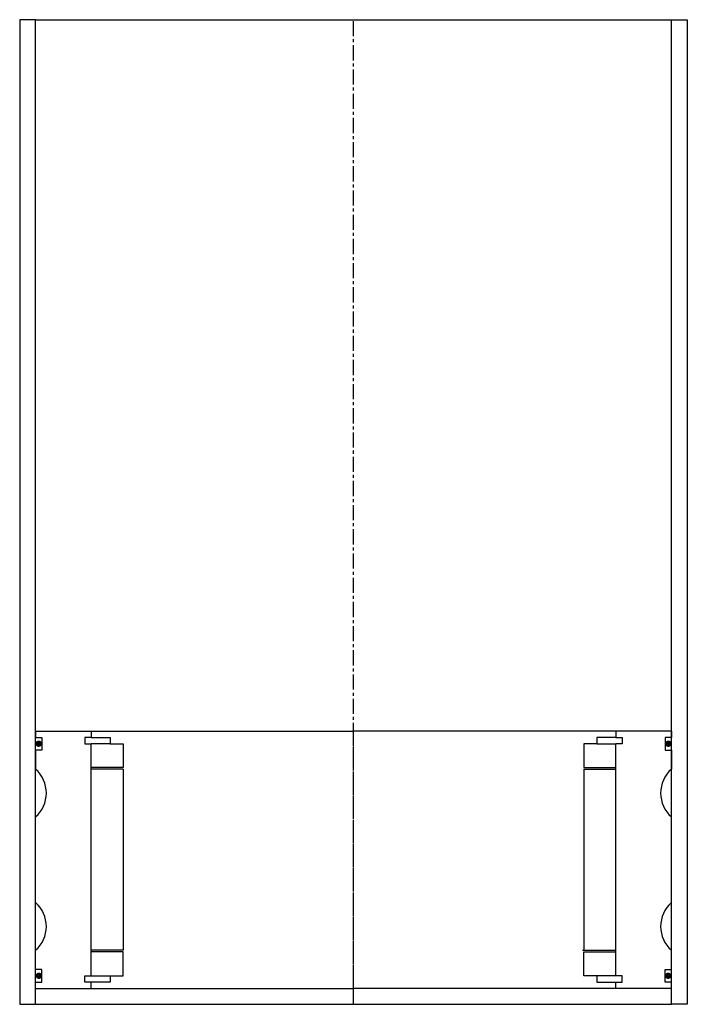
# Model space of a CAD drawing. Extents: x 62 to 272, y -30 to 280.
import ezdxf

# ---------------------------------------------------------------- set-up
doc = ezdxf.new("R2010")
doc.units = 0
doc.header["$LTSCALE"] = 0.15
doc.linetypes.add('CENTER', pattern=[50.8, 31.75, -6.35, 6.35, -6.35])
doc.layers.get('0').update_dxf_attribs({"linetype": 'CONTINUOUS'})
doc.layers.add('CENTER', color=9, linetype='CENTER')

msp = doc.modelspace()

# ---------------------------------------------------------------- linework, layer by layer
for p, q in [((66.81, 280.46), (61.81, 280.46)), ((61.81, 280.46), (61.81, -29.54)), ((66.81, -29.54), (66.81, 280.46)), ((66.81, 280.46), (266.81, 280.46)), ((266.81, -29.54), (266.81, 280.46)), ((266.81, 280.46), (271.81, 280.46)), ((271.81, 280.46), (271.81, -29.54)), ((66.81, 56.46), (84.31, 56.46)), ((66.81, 56.46), (66.81, 54.46)), ((84.31, 56.46), (166.81, 56.46)), ((84.31, 56.46), (84.31, 54.46)), ((249.31, 56.46), (166.81, 56.46)), ((249.31, 56.46), (249.31, 54.46)), ((266.81, 56.46), (249.31, 56.46)), ((266.81, 56.46), (266.81, 54.46)), ((66.81, 54.46), (68.81, 54.46)), ((68.81, 54.46), (68.81, 50.46)), ((84.31, 54.46), (82.31, 54.46)), ((82.31, 54.46), (82.31, 52.46)), ((84.31, 54.46), (90.31, 54.46)), ((90.31, 54.46), (90.31, 52.46)), ((249.31, 54.46), (243.31, 54.46)), ((243.31, 54.46), (243.31, 52.46)), ((249.31, 54.46), (251.31, 54.46)), ((251.31, 54.46), (251.31, 52.46)), ((266.81, 54.46), (264.81, 54.46)), ((264.81, 54.46), (264.81, 50.46)), ((68.81, 50.46), (66.81, 50.46)), ((66.81, 50.46), (66.81, 44.46)), ((82.31, 52.46), (84.31, 52.46)), ((84.31, -20.54), (84.31, 52.46)), ((90.31, 52.46), (84.31, 52.46)), ((90.31, 52.46), (94.31, 52.46)), ((94.31, 52.46), (94.31, 44.96)), ((243.31, 52.46), (239.31, 52.46)), ((239.31, 52.46), (239.31, 44.96)), ((243.31, 52.46), (249.31, 52.46)), ((251.31, 52.46), (249.31, 52.46)), ((249.31, -20.54), (249.31, 52.46)), ((264.81, 50.46), (266.81, 50.46)), ((266.81, 50.46), (266.81, 44.46)), ((94.31, 44.96), (84.31, 44.96)), ((94.31, 44.46), (84.31, 44.46)), ((94.31, 44.46), (94.31, -12.54)), ((239.31, 44.96), (249.31, 44.96)), ((239.31, 44.46), (239.31, -12.54)), ((239.31, 44.46), (249.31, 44.46)), ((66.81, 2.46), (66.81, 29.46)), ((266.81, 2.46), (266.81, 29.46)), ((66.81, -18.54), (66.81, -12.54)), ((94.31, -12.54), (84.31, -12.54)), ((94.31, -13.04), (84.31, -13.04)), ((94.31, -20.54), (94.31, -13.04)), ((238.81, -12.54), (249.31, -12.54)), ((239.31, -20.54), (239.31, -13.04)), ((239.31, -13.04), (249.31, -13.04)), ((266.81, -18.54), (266.81, -12.54)), ((68.81, -18.54), (66.81, -18.54)), ((68.81, -22.54), (68.81, -18.54)), ((264.81, -22.54), (264.81, -18.54)), ((264.81, -18.54), (266.81, -18.54)), ((82.31, -22.54), (82.31, -20.54)), ((82.31, -20.54), (84.31, -20.54)), ((84.31, -20.54), (90.31, -20.54)), ((90.31, -20.54), (90.31, -22.54)), ((90.31, -20.54), (94.31, -20.54)), ((243.31, -20.54), (239.31, -20.54)), ((249.31, -20.54), (243.31, -20.54)), ((243.31, -20.54), (243.31, -22.54)), ((251.31, -20.54), (249.31, -20.54)), ((251.31, -22.54), (251.31, -20.54)), ((66.81, -24.54), (66.81, -22.54)), ((66.81, -22.54), (68.81, -22.54)), ((66.81, -24.54), (84.31, -24.54)), ((84.31, -22.54), (82.31, -22.54)), ((84.31, -24.54), (84.31, -22.54)), ((90.31, -22.54), (84.31, -22.54)), ((84.31, -24.54), (166.81, -24.54)), ((249.31, -24.54), (166.81, -24.54)), ((243.31, -22.54), (249.31, -22.54)), ((249.31, -24.54), (249.31, -22.54)), ((249.31, -22.54), (251.31, -22.54)), ((266.81, -24.54), (249.31, -24.54)), ((266.81, -22.54), (264.81, -22.54)), ((266.81, -24.54), (266.81, -22.54)), ((61.81, -29.54), (66.81, -29.54)), ((66.81, -29.54), (266.81, -29.54)), ((271.81, -29.54), (266.81, -29.54))]:
    msp.add_line(p, q)
at = {"const_width": 0.95}
for points in [[(68.3, 52.49, -1), (67.25, 52.49, -1)], [(265.32, 52.49, 1), (266.37, 52.49, 1)], [(68.36, -20.56, -1), (67.31, -20.56, -1)], [(265.26, -20.56, 1), (266.31, -20.56, 1)]]:
    msp.add_lwpolyline(points, format="xyb", close=True, dxfattribs=at)
for centre, start, end in [((60.2, 36.96), 311.4096, 48.5904), ((273.42, 36.96), 131.4096, 228.5904), ((60.2, -5.04), 311.4096, 48.5904), ((273.42, -5.04), 131.4096, 228.5904)]:
    msp.add_arc(centre, 10, start, end)
at = {"layer": 'CENTER'}
for p, q in [((166.81, -29.54), (166.81, 280.46)), ((166.81, -24.54), (166.81, 56.46))]:
    msp.add_line(p, q, dxfattribs=at)

doc.saveas('drawing.dxf')
